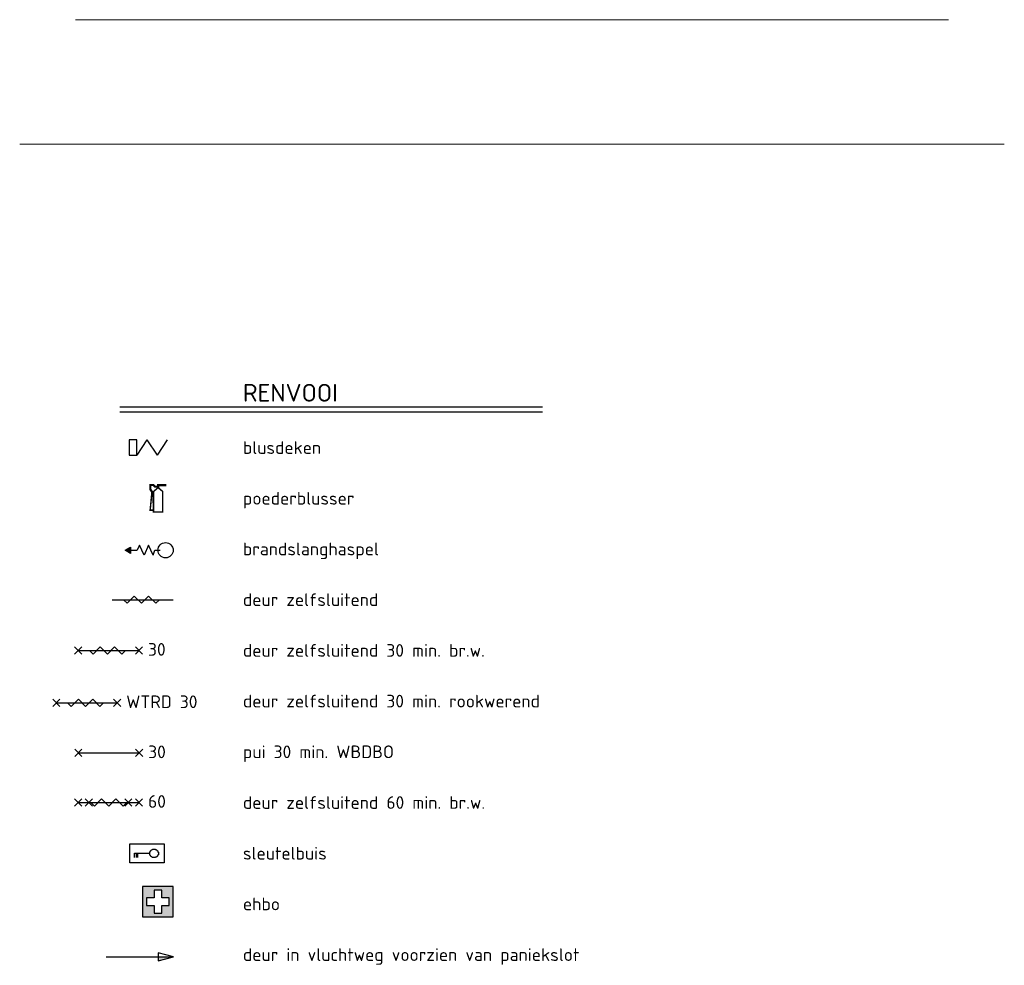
# Model space of a CAD drawing. Header units: millimetres. Extents: x -126050 to 29524, y -41406 to 36511.
# Tile 14 of 14: x 10118 to 29524, y -22699 to -4049. Entities that reach past the tile are written whole.
import ezdxf

# ---------------------------------------------------------------- set-up
doc = ezdxf.new("R2010")
doc.units = ezdxf.units.MM
doc.header["$LTSCALE"] = 100
for name, color, linetype in [('AL65_BEVEILIGING', 1, 'Continuous'), ('AT25_TEKST', 2, 'Continuous'), ('TXT35', 3, 'Continuous')]:
    doc.layers.add(name, color=color, linetype=linetype)
doc.layers.add('hulplijn', color=30, linetype='Continuous', plot=False)
doc.layers.add('hulplijnen', color=6, linetype='Continuous', plot=False)
doc.styles.add('03_100', font='isocpeur.ttf')

# ---------------------------------------------------------------- blocks, each defined once
blk = doc.blocks.new('blusdeken')
at = {"layer": 'AL65_BEVEILIGING'}
for p, q in [((0, 300), (0, 0)), ((150, 300), (0, 300)), ((150, 0), (150, 300)), ((350, 300), (150, 0)), ((350, 300), (550, 0)), ((750, 300), (550, 0)), ((0, 0), (150, 0))]:
    blk.add_line(p, q, dxfattribs=at)
blk = doc.blocks.new('zelfsluitend')
at = {"layer": 'AL65_BEVEILIGING'}
blk.add_line((-600, 0), (600, 0), dxfattribs=at)
blk.add_lwpolyline([(-377, 0), (-307, -71), (-165, 71), (-24, -71), (118, 71), (259, -71), (330, 0)], dxfattribs=at)
blk = doc.blocks.new('30min br.w.')
at = {"layer": 'AL65_BEVEILIGING'}
for p, q in [((-671, 71), (-529, -71)), ((-671, -71), (-529, 71)), ((-600, 0), (600, 0)), ((529, -71), (671, 71)), ((529, 71), (671, -71))]:
    blk.add_line(p, q, dxfattribs=at)
blk.add_lwpolyline([(-377, 0), (-307, -71), (-165, 71), (-24, -71), (118, 71), (259, -71), (330, 0)], dxfattribs=at)
at = {"layer": 'AL65_BEVEILIGING', "style": '03_100'}
blk.add_text('30', height=250, dxfattribs=at).set_placement((777, -104))
blk = doc.blocks.new('60min br.w.')
at = {"layer": 'AL65_BEVEILIGING'}
for p, q in [((-671, 71), (-529, -71)), ((-671, -71), (-529, 71)), ((-600, 0), (600, 0)), ((-461, 71), (-319, -71)), ((-461, -71), (-319, 71)), ((319, -71), (461, 71)), ((319, 71), (461, -71)), ((529, -71), (671, 71)), ((529, 71), (671, -71))]:
    blk.add_line(p, q, dxfattribs=at)
blk.add_lwpolyline([(-351, 0), (-280, -71), (-139, 71), (3, -71), (144, 71), (286, -71), (356, 0)], dxfattribs=at)
at = {"layer": 'AL65_BEVEILIGING', "style": '03_100'}
blk.add_text('60', height=250, dxfattribs=at).set_placement((777, -104))
blk = doc.blocks.new('sleutelbuis')
at = {"layer": 'AL65_BEVEILIGING', "color": 2}
for p, q in [((393.75, 210.9375), (403.125, 213.28125)), ((393.75, 206.25), (393.75, 210.9375)), ((393.75, 201.5625), (393.75, 206.25)), ((393.75, 196.875), (393.75, 201.5625)), ((393.75, 192.1875), (393.75, 196.875)), ((403.125, 229.6875), (412.5, 234.375)), ((403.125, 227.34375), (403.125, 229.6875)), ((403.125, 222.65625), (403.125, 227.34375)), ((403.125, 217.96875), (403.125, 222.65625)), ((403.125, 213.28125), (403.125, 217.96875)), ((412.5, 241.40625), (421.875, 243.75)), ((412.5, 236.71875), (412.5, 241.40625)), ((412.5, 234.375), (412.5, 236.71875)), ((421.875, 250.78125), (431.25, 253.125)), ((421.875, 246.09375), (421.875, 250.78125)), ((421.875, 243.75), (421.875, 246.09375)), ((431.25, 257.8125), (440.625, 260.15625)), ((431.25, 255.46875), (431.25, 257.8125)), ((431.25, 253.125), (431.25, 255.46875)), ((440.625, 260.15625), (450, 262.5)), ((440.625, 260.15625), (440.625, 260.15625)), ((450, 262.5), (450, 264.84375)), ((450, 264.84375), (459.375, 264.84375)), ((459.375, 264.84375), (459.375, 267.1875)), ((459.375, 267.1875), (468.75, 267.1875)), ((468.75, 267.1875), (468.75, 269.53125)), ((468.75, 269.53125), (478.125, 269.53125)), ((468.75, 267.1875), (468.75, 267.1875)), ((478.125, 269.53125), (478.125, 269.53125)), ((478.125, 269.53125), (487.5, 267.1875)), ((487.5, 267.1875), (487.5, 267.1875)), ((487.5, 267.1875), (496.875, 267.1875)), ((496.875, 267.1875), (496.875, 267.1875)), ((496.875, 267.1875), (506.25, 264.84375)), ((506.25, 264.84375), (506.25, 262.5)), ((506.25, 262.5), (515.625, 262.5)), ((515.625, 262.5), (515.625, 260.15625)), ((515.625, 260.15625), (515.625, 257.8125)), ((515.625, 257.8125), (525, 255.46875)), ((525, 255.46875), (525, 253.125)), ((525, 253.125), (534.375, 250.78125)), ((534.375, 250.78125), (534.375, 248.4375)), ((534.375, 248.4375), (534.375, 243.75)), ((534.375, 243.75), (543.75, 241.40625)), ((543.75, 241.40625), (543.75, 239.0625)), ((543.75, 239.0625), (543.75, 234.375)), ((543.75, 234.375), (543.75, 232.03125)), ((543.75, 232.03125), (553.125, 227.34375)), ((553.125, 227.34375), (553.125, 222.65625)), ((553.125, 222.65625), (553.125, 220.3125)), ((553.125, 220.3125), (553.125, 215.625)), ((553.125, 215.625), (553.125, 210.9375)), ((553.125, 210.9375), (562.5, 206.25)), ((562.5, 206.25), (562.5, 203.90625)), ((562.5, 203.90625), (562.5, 199.21875)), ((562.5, 199.21875), (562.5, 194.53125)), ((562.5, 194.53125), (562.5, 189.84375)), ((93.75, 100.78125), (93.75, 187.5)), ((93.75, 187.5), (393.75, 187.5)), ((121.875, 187.5), (121.875, 100.78125)), ((150, 187.5), (150, 100.78125)), ((393.75, 187.5), (393.75, 192.1875)), ((393.75, 185.15625), (393.75, 187.5)), ((393.75, 180.46875), (393.75, 185.15625)), ((393.75, 175.78125), (393.75, 180.46875)), ((393.75, 171.09375), (393.75, 175.78125)), ((393.75, 166.40625), (393.75, 171.09375)), ((393.75, 161.71875), (393.75, 166.40625)), ((393.75, 159.375), (393.75, 161.71875)), ((403.125, 154.6875), (393.75, 159.375)), ((403.125, 150), (403.125, 154.6875)), ((403.125, 145.3125), (403.125, 150)), ((403.125, 142.96875), (403.125, 145.3125)), ((412.5, 138.28125), (403.125, 142.96875)), ((412.5, 135.9375), (412.5, 138.28125)), ((412.5, 131.25), (412.5, 135.9375)), ((412.5, 128.90625), (412.5, 131.25)), ((421.875, 124.21875), (412.5, 128.90625)), ((421.875, 121.875), (421.875, 124.21875)), ((421.875, 119.53125), (421.875, 121.875)), ((431.25, 117.1875), (421.875, 119.53125)), ((431.25, 114.84375), (431.25, 117.1875)), ((440.625, 112.5), (431.25, 114.84375)), ((440.625, 110.15625), (440.625, 112.5)), ((440.625, 107.8125), (440.625, 110.15625)), ((450, 105.46875), (440.625, 107.8125)), ((459.375, 103.125), (450, 105.46875)), ((450, 105.46875), (450, 105.46875)), ((468.75, 100.78125), (459.375, 103.125)), ((459.375, 103.125), (459.375, 103.125)), ((478.125, 100.78125), (468.75, 100.78125)), ((468.75, 100.78125), (468.75, 100.78125)), ((487.5, 100.78125), (478.125, 100.78125)), ((478.125, 100.78125), (478.125, 100.78125)), ((496.875, 103.125), (487.5, 103.125)), ((487.5, 103.125), (487.5, 100.78125)), ((487.5, 100.78125), (487.5, 100.78125)), ((506.25, 105.46875), (496.875, 103.125)), ((496.875, 103.125), (496.875, 103.125)), ((515.625, 107.8125), (506.25, 107.8125)), ((506.25, 107.8125), (506.25, 105.46875)), ((525, 112.5), (515.625, 110.15625)), ((515.625, 110.15625), (515.625, 107.8125)), ((534.375, 119.53125), (525, 117.1875)), ((525, 117.1875), (525, 114.84375)), ((525, 114.84375), (525, 112.5)), ((543.75, 128.90625), (534.375, 126.5625)), ((534.375, 126.5625), (534.375, 121.875)), ((534.375, 121.875), (534.375, 119.53125)), ((553.125, 140.625), (543.75, 135.9375)), ((543.75, 135.9375), (543.75, 133.59375)), ((543.75, 133.59375), (543.75, 128.90625)), ((562.5, 159.375), (553.125, 154.6875)), ((553.125, 154.6875), (553.125, 152.34375)), ((553.125, 152.34375), (553.125, 147.65625)), ((553.125, 147.65625), (553.125, 142.96875)), ((553.125, 142.96875), (553.125, 140.625)), ((562.5, 189.84375), (562.5, 185.15625)), ((562.5, 185.15625), (562.5, 180.46875)), ((562.5, 180.46875), (562.5, 175.78125)), ((562.5, 175.78125), (562.5, 173.4375)), ((562.5, 173.4375), (562.5, 168.75)), ((562.5, 168.75), (562.5, 164.0625)), ((562.5, 164.0625), (562.5, 159.375))]:
    blk.add_line(p, q, dxfattribs=at)
blk.add_lwpolyline([(675, 375), (675, 0), (0, 0), (0, 375)], close=True, dxfattribs=at)
blk = doc.blocks.new('ehbo (1)')
at = {"layer": 'AL65_BEVEILIGING'}
h = blk.add_hatch(color=96, dxfattribs=at)
h.paths.add_polyline_path([(600, 0), (600, 600), (0, 600), (0, 0)])
h.paths.add_polyline_path([(375, 75), (225, 75), (225, 225), (75, 225), (75, 375), (225, 375), (225, 525), (375, 525), (375, 375), (525, 375), (525, 225), (375, 225)], flags=16)
at = {"layer": 'AL65_BEVEILIGING', "color": 94}
for points in [[(0, 0), (600, 0), (600, 600), (0, 600)], [(375, 375), (375, 525), (225, 525), (225, 375), (75, 375), (75, 225), (225, 225), (225, 75), (375, 75), (375, 225), (525, 225), (525, 375)]]:
    blk.add_lwpolyline(points, close=True, dxfattribs=at)
blk = doc.blocks.new('brandblusser')
at = {"layer": 'AL65_BEVEILIGING', "color": 1, "linetype": 'Continuous', "const_width": 28.8}
for points in [[(-11, 504), (-56, 504), (-90, 538), (-157, 538), (-157, 437), (-123, 386), (-157, 34), (-90, 34), (-106, 386), (-146, 448), (-146, 526), (-101, 526), (-67, 493), (-11, 493)], [(146, 538), (-6, 538), (-11, 470), (-90, 403), (-90, 0), (90, 0), (90, 403), (11, 470), (11, 521), (146, 521), (146, 538)]]:
    blk.add_lwpolyline(points, dxfattribs=at)
blk = doc.blocks.new('30 RW')
at = {"layer": 'AL65_BEVEILIGING'}
for p, q in [((-671, -71), (-529, 71)), ((-671, 71), (-529, -71)), ((-600, 0), (600, 0)), ((529, 71), (671, -71)), ((529, -71), (671, 71))]:
    blk.add_line(p, q, dxfattribs=at)
blk.add_lwpolyline([(-377, 0), (-307, -71), (-165, 71), (-24, -71), (118, 71), (259, -71), (330, 0)], dxfattribs=at)
at = {"layer": 'AL65_BEVEILIGING', "style": '03_100'}
blk.add_text('WTRD 30', height=250, dxfattribs=at).set_placement((777, -104))
blk = doc.blocks.new('BSH')
at = {"layer": 'AL65_BEVEILIGING'}
for points in [[(215, 0), (109, 0)], [(248, 100), (215, 0)], [(248, 100), (340, -100), (422, 100), (513, -100), (561, 0)], [(690, 0), (561, 0)]]:
    blk.add_lwpolyline(points, dxfattribs=at)
blk.add_lwpolyline([(797, 0), (690, -61), (690, 61)], close=True, dxfattribs=at)
blk.add_circle((0, 0), 150, dxfattribs=at)
blk.add_solid([(690, -61), (690, 61), (797, 0)], dxfattribs=at)
blk = doc.blocks.new('pui 30 WBDBO')
at = {"layer": 'AL65_BEVEILIGING'}
for p, q in [((-671, -71), (-529, 71)), ((-671, 71), (-529, -71)), ((-600, 0), (600, 0)), ((529, 71), (671, -71)), ((529, -71), (671, 71))]:
    blk.add_line(p, q, dxfattribs=at)
at = {"layer": 'AL65_BEVEILIGING', "style": '03_100'}
blk.add_text('30', height=250, dxfattribs=at).set_placement((777, -104))

msp = doc.modelspace()

# ---------------------------------------------------------------- hatches: boundary and pattern name
at = {"layer": 'AL65_BEVEILIGING'}
msp.add_hatch(color=256, dxfattribs=at).paths.add_polyline_path([(12848, -22530), (12848, -22610), (13148, -22530)])

# ---------------------------------------------------------------- linework, layer by layer
for p, q in [((12088, -11682), (20420, -11682)), ((12088, -11782), (20420, -11782)), ((11824, -22530), (13148, -22530))]:
    msp.add_line(p, q, dxfattribs=at)
msp.add_lwpolyline([(13148, -22530), (12848, -22450), (12848, -22610), (13148, -22530)], dxfattribs=at)
at = {"layer": 'hulplijn', "linetype": 'Continuous', "lineweight": 0}
msp.add_line((11219, -4049), (28422, -4049), dxfattribs=at)
at = {"layer": 'hulplijnen', "linetype": 'Continuous', "lineweight": 0}
msp.add_line((10118, -6505), (29524, -6505), dxfattribs=at)

# ---------------------------------------------------------------- block references
at = {"layer": 'AL65_BEVEILIGING'}
for name, p in [('blusdeken', (12274, -12638)), ('brandblusser', (12846, -13757)), ('zelfsluitend', (12541, -15488)), ('30min br.w.', (11870, -16489)), ('30 RW', (11440, -17522)), ('pui 30 WBDBO', (11873, -18510)), ('60min br.w.', (11870, -19488)), ('sleutelbuis', (12288, -20676)), ('ehbo (1)', (12541, -21742))]:
    msp.add_blockref(name, p, dxfattribs=at)
at = {"layer": 'AL65_BEVEILIGING', "rotation": 180}
msp.add_blockref('BSH', (12993, -14513), dxfattribs=at)

# ---------------------------------------------------------------- texts
at = {"layer": 'AT25_TEKST', "style": '03_100'}
for s, p in [('blusdeken', (14517, -12613)), ('poederblusser', (14517, -13613)), ('brandslanghaspel', (14517, -14613)), ('deur zelfsluitend', (14517, -15613)), ('deur zelfsluitend 30 min. br.w.', (14517, -16613)), ('deur zelfsluitend 30 min. rookwerend', (14517, -17613)), ('pui 30 min. WBDBO', (14517, -18613)), ('deur zelfsluitend 60 min. br.w.', (14517, -19613)), ('sleutelbuis', (14517, -20613)), ('ehbo', (14517, -21613)), ('ehbo', (14517, -21613)), ('deur in vluchtweg voorzien van paniekslot', (14517, -22613))]:
    msp.add_text(s, height=250, dxfattribs=at).set_placement(p)
at = {"layer": 'TXT35', "style": '03_100'}
msp.add_text('RENVOOI', height=350, dxfattribs=at).set_placement((14517, -11582))

doc.saveas('drawing.dxf')
